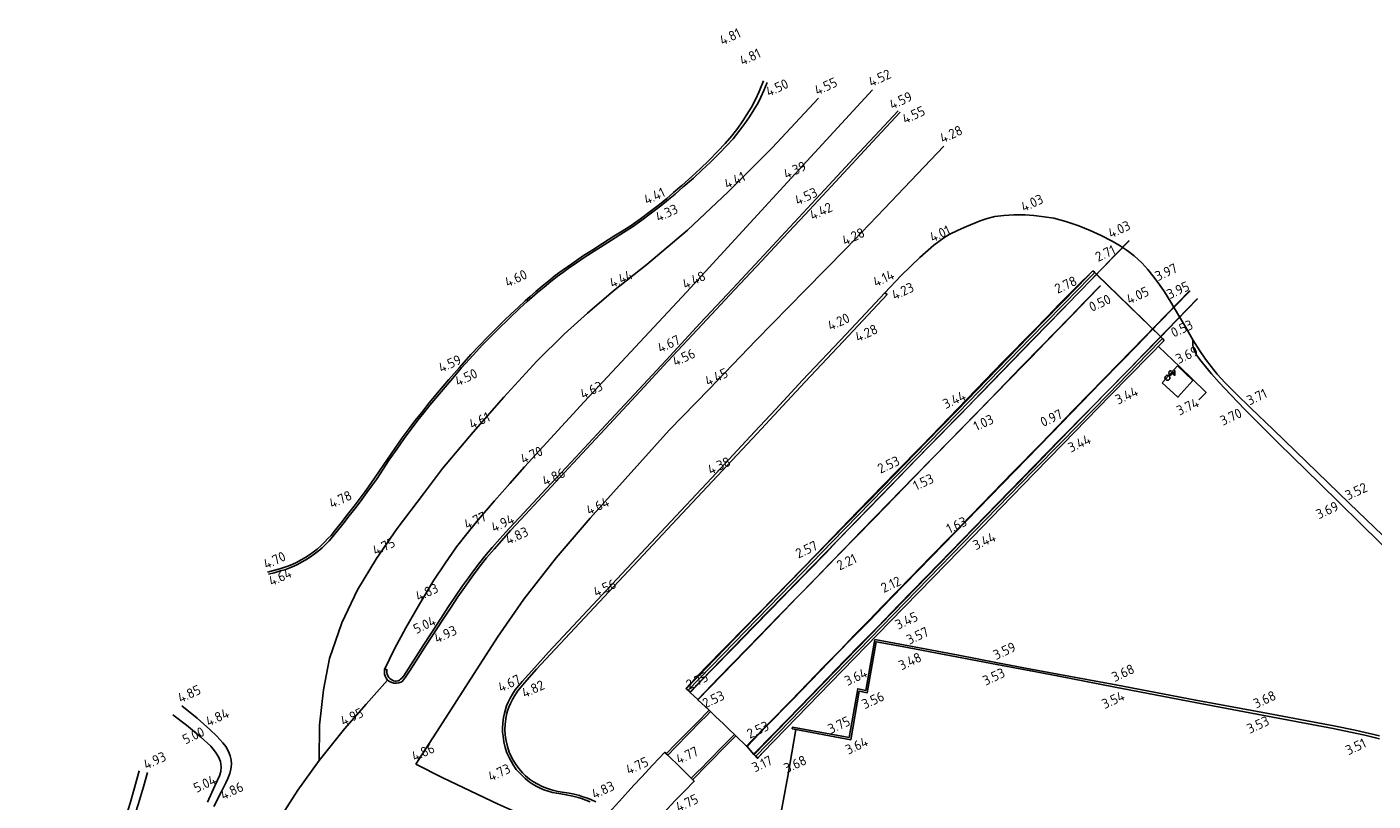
# Model space of a CAD drawing. Header units: metres. Extents: x 147456 to 147745, y 410516 to 410733.
# Tile 2 of 4: x 147476 to 147600, y 410662 to 410733. Entities that reach past the tile are written whole.
import ezdxf
from ezdxf.enums import TextEntityAlignment as Align

# ---------------------------------------------------------------- set-up
doc = ezdxf.new("R2010")
doc.units = ezdxf.units.M
for name, color, linetype in [('AS-WEG', 255, 'Continuous'), ('KANT_VERHARDING', 255, 'Continuous'), ('KAST', 255, 'Continuous'), ('MAAIVELDLIJN', 255, 'Continuous'), ('OPSLUITBAND', 255, 'Continuous'), ('POMPPUT', 255, 'Continuous'), ('SCHANSKORF', 255, 'Continuous'), ('TROTTOIRBAND', 255, 'Continuous'), ('VIADUCT', 255, 'Continuous')]:
    doc.layers.add(name, color=color, linetype=linetype)
doc.layers.add('X-XX-AL-T18', color=7, linetype='Continuous', lineweight=18)
doc.styles.add('NLCS-ISO-M500-T18', font='NLCS-ISO.TTF', dxfattribs={"height": 0.9})

msp = doc.modelspace()

# ---------------------------------------------------------------- linework, layer by layer
at = {"layer": 'AS-WEG'}
for points in [[(147502.56, 410665.54), (147502.61, 410668.79), (147502.96, 410672.06), (147503.52, 410674.93), (147504.65, 410678.21), (147506.11, 410681.26), (147507.86, 410684.15), (147509.74, 410686.89), (147512.18, 410690.09), (147513.94, 410692.41), (147516.75, 410695.78), (147519.56, 410698.99), (147522.62, 410702.31), (147525.12, 410704.78), (147527.28, 410706.74), (147529.67, 410708.77), (147532.74, 410711.21), (147536.48, 410714.38), (147540.23, 410717.9), (147544.28, 410721.94), (147548.54, 410726.51)], [(147511.46, 410665.19), (147513.98, 410669.11), (147516.01, 410672.26), (147519, 410676.9), (147521.4, 410680.39), (147524.38, 410684.19), (147527.53, 410687.86), (147530.74, 410691.43), (147534.8, 410695.94), (147538.46, 410699.74), (147542.8, 410704.25), (147547.31, 410708.84), (147551.08, 410712.68), (147554.61, 410716.37), (147560.08, 410722.1)], [(147498.64, 410659.75), (147500.6, 410662.82), (147502.56, 410665.54), (147504.91, 410668.46), (147506.9, 410670.73), (147508.88, 410672.95)], [(147511.46, 410665.19), (147513.95, 410663.95), (147519.06, 410661.53), (147523.74, 410659.43), (147524.76, 410658.98), (147525.62, 410658.58), (147526.68, 410657.99), (147527.57, 410657.36), (147528.14, 410656.87), (147528.84, 410656.13), (147529.4, 410655.35), (147529.95, 410654.4), (147530.33, 410653.51), (147530.69, 410652.52), (147530.94, 410651.48), (147531.09, 410650.54), (147531.13, 410649.55), (147531.12, 410648.54), (147531, 410646.65), (147530.72, 410644.51), (147529.37, 410636.92), (147528.05, 410629.56), (147526.78, 410622.59), (147525.5, 410615.64)]]:
    msp.add_lwpolyline(points, dxfattribs=at)
at = {"layer": 'KANT_VERHARDING'}
for p, q in [((147537.44, 410671.14), (147538.48, 410670.17)), ((147541.91, 410666.87), (147540.92, 410667.82))]:
    msp.add_line(p, q, dxfattribs=at)
for points in [[(147497.9, 410682.7), (147498.44, 410682.83), (147499.02, 410682.99), (147499.41, 410683.11), (147499.86, 410683.28), (147500.25, 410683.43), (147500.58, 410683.59), (147500.96, 410683.79), (147501.35, 410684.02), (147501.77, 410684.29), (147502.13, 410684.54), (147502.48, 410684.82), (147502.84, 410685.13), (147503.17, 410685.44), (147503.49, 410685.78), (147503.83, 410686.16), (147504.24, 410686.67), (147504.76, 410687.31), (147505.35, 410688.07), (147505.97, 410688.86), (147506.51, 410689.58), (147506.97, 410690.2), (147507.48, 410690.92), (147507.84, 410691.42), (147509.02, 410693.21), (147509.71, 410694.21), (147510.4, 410695.18), (147511.13, 410696.17), (147511.66, 410696.86), (147512.2, 410697.54), (147512.77, 410698.24), (147513.65, 410699.31), (147514.7, 410700.54), (147515.66, 410701.65), (147516.4, 410702.48), (147517.06, 410703.21), (147517.59, 410703.77), (147518.24, 410704.44), (147518.98, 410705.19), (147520.08, 410706.26), (147521.05, 410707.18), (147521.72, 410707.79), (147522.18, 410708.2), (147522.68, 410708.63), (147523.28, 410709.13), (147523.89, 410709.63), (147524.49, 410710.1), (147524.99, 410710.47), (147525.5, 410710.84), (147526.27, 410711.37), (147527.07, 410711.91), (147527.89, 410712.44), (147528.81, 410713.03), (147529.83, 410713.67), (147530.58, 410714.14), (147531.41, 410714.68), (147532.29, 410715.29), (147533.17, 410715.95), (147534.03, 410716.62), (147534.72, 410717.18), (147535.34, 410717.69), (147536.09, 410718.35), (147537.02, 410719.16), (147537.8, 410719.88), (147538.59, 410720.64), (147539.44, 410721.45), (147540.1, 410722.15), (147540.68, 410722.79), (147541.31, 410723.57), (147541.77, 410724.2), (147542.18, 410724.8), (147542.6, 410725.46), (147542.97, 410726.1), (147543.24, 410726.62), (147543.52, 410727.24), (147543.81, 410727.96)], [(147553.51, 410727.28), (147545.69, 410718.8), (147536.38, 410708.66), (147526.97, 410698.55), (147521.48, 410692.58), (147520.13, 410691.05), (147518.71, 410689.46), (147517.22, 410687.7), (147516.28, 410686.55), (147515.22, 410685.2), (147514.13, 410683.65), (147513.13, 410682.15), (147511.81, 410679.93), (147510.55, 410677.75), (147509.52, 410675.83), (147508.6, 410673.93)], [(147508.6, 410673.93), (147508.59, 410673.7), (147508.6, 410673.48), (147508.65, 410673.31), (147508.74, 410673.11), (147508.88, 410672.95), (147509.06, 410672.82), (147509.25, 410672.73), (147509.46, 410672.67), (147509.7, 410672.66), (147509.91, 410672.69), (147510.08, 410672.75), (147510.21, 410672.82), (147510.34, 410672.96), (147510.52, 410673.21), (147510.95, 410673.86), (147511.44, 410674.62), (147512.31, 410675.97), (147513.01, 410677.05), (147513.93, 410678.47), (147514.65, 410679.56), (147515.35, 410680.61), (147515.94, 410681.47), (147516.47, 410682.22), (147516.93, 410682.85), (147517.52, 410683.62), (147517.99, 410684.21), (147518.67, 410685.01), (147519.35, 410685.78), (147520.18, 410686.71), (147521.17, 410687.77), (147525.94, 410692.9), (147531.74, 410699.14), (147534.68, 410702.31), (147537.84, 410705.68), (147540.81, 410708.87), (147543.31, 410711.54), (147545.3, 410713.67), (147547.3, 410715.81), (147549.69, 410718.39), (147552, 410720.87), (147553.91, 410722.94), (147556.04, 410725.23)], [(147602.02, 410684.78), (147597.4, 410689.24), (147593.47, 410693.03), (147590.38, 410696), (147588.33, 410697.97), (147586.96, 410699.32), (147585.98, 410700.32), (147585.25, 410701.11), (147584.67, 410701.81), (147584.17, 410702.48), (147583.63, 410703.25), (147583.01, 410704.27), (147582.31, 410705.47), (147581.68, 410706.55), (147580.98, 410707.75), (147580.4, 410708.69), (147579.89, 410709.41), (147579.32, 410710.17), (147578.84, 410710.76), (147578.29, 410711.35), (147577.58, 410711.99), (147576.95, 410712.49), (147576.3, 410712.92), (147575.57, 410713.35), (147574.57, 410713.87), (147573.53, 410714.35), (147572.51, 410714.76), (147571.29, 410715.17), (147570.19, 410715.46), (147569.31, 410715.59), (147568.36, 410715.72), (147567.55, 410715.78), (147566.53, 410715.77), (147565.59, 410715.73), (147564.76, 410715.61), (147564.05, 410715.43), (147563.42, 410715.22), (147562.17, 410714.7), (147561.39, 410714.37), (147560.57, 410713.97), (147560.07, 410713.66), (147559.15, 410712.98), (147557.87, 410711.84), (147556.15, 410710.18), (147554.63, 410708.59)], [(147554.63, 410708.59), (147551.08, 410704.8), (147547.08, 410700.55), (147544.61, 410697.9), (147542.66, 410695.81), (147538.71, 410691.58), (147534.44, 410687.01), (147528.18, 410680.33), (147523.7, 410675.53), (147522.42, 410674.11), (147521.26, 410672.82), (147520.95, 410672.45), (147520.63, 410672.04), (147520.37, 410671.66), (147520.16, 410671.29), (147519.98, 410670.92), (147519.83, 410670.56), (147519.72, 410670.23), (147519.63, 410669.89), (147519.54, 410669.49), (147519.48, 410668.98), (147519.45, 410668.51), (147519.46, 410668.14), (147519.5, 410667.77), (147519.57, 410667.25), (147519.69, 410666.73), (147519.86, 410666.25), (147520.05, 410665.83), (147520.24, 410665.47), (147520.44, 410665.13), (147520.72, 410664.72), (147520.94, 410664.47), (147521.25, 410664.15), (147521.55, 410663.87), (147521.89, 410663.59), (147522.17, 410663.4), (147522.56, 410663.18), (147522.91, 410663), (147523.27, 410662.84), (147523.65, 410662.71), (147524.05, 410662.61), (147524.44, 410662.52), (147524.81, 410662.46), (147525.45, 410662.35), (147525.92, 410662.26), (147526.41, 410662.14), (147526.73, 410662.04), (147527.13, 410661.89), (147527.52, 410661.74)], [(147574.48, 410709.22), (147574.45, 410709.24), (147573.09, 410707.83), (147571.63, 410706.32), (147570.29, 410704.96), (147569.09, 410703.72), (147567.19, 410701.77), (147564.3, 410698.79), (147560.52, 410694.91), (147557.42, 410691.73), (147554.98, 410689.23), (147552.5, 410686.68), (147550.98, 410685.11), (147549.65, 410683.74), (147548.22, 410682.28), (147546.63, 410680.64), (147544.87, 410678.84), (147543.22, 410677.15), (147539.33, 410673.15), (147537.43, 410671.17)], [(147537.44, 410671.14), (147543, 410676.86), (147544.57, 410678.49), (147546.03, 410679.99), (147546.62, 410680.6), (147547.56, 410681.55), (147548.57, 410682.59), (147550.21, 410684.28), (147551.94, 410686.06), (147553.7, 410687.86), (147555.57, 410689.79), (147557.29, 410691.56), (147559.25, 410693.58), (147560.97, 410695.33), (147562.71, 410697.13), (147564.61, 410699.07), (147566.32, 410700.83), (147567.24, 410701.77), (147568.07, 410702.62), (147568.75, 410703.32), (147569.57, 410704.16), (147570.69, 410705.31), (147571.97, 410706.63), (147573.34, 410708.04), (147574.48, 410709.22)], [(147541.91, 410666.87), (147542.32, 410667.28), (147544.03, 410669.03), (147546.01, 410671.06), (147549.03, 410674.19), (147550.52, 410675.7), (147551.83, 410677.07), (147553.17, 410678.42), (147554.44, 410679.74), (147555.79, 410681.14), (147557.04, 410682.42), (147558.83, 410684.25), (147560.69, 410686.17), (147563.57, 410689.14), (147566.47, 410692.12), (147569.02, 410694.74), (147572.01, 410697.83), (147573.51, 410699.37), (147574.8, 410700.69), (147576.15, 410702.07), (147577.33, 410703.27), (147578.52, 410704.5), (147580.53, 410706.56), (147582.7, 410708.79)], [(147582.74, 410708.77), (147579.88, 410705.84), (147577.81, 410703.7), (147576.43, 410702.28), (147574.56, 410700.36), (147572.76, 410698.5), (147569.98, 410695.64), (147564.35, 410689.86), (147558.93, 410684.29), (147555.21, 410680.45), (147553.26, 410678.44), (147551.71, 410676.86), (147550.27, 410675.39), (147548.69, 410673.76), (147546.14, 410671.14), (147543.67, 410668.62), (147541.96, 410666.83)], [(147583.01, 410704.27), (147583, 410704.02), (147583.01, 410703.79), (147583.03, 410703.63), (147583.06, 410703.49), (147583.12, 410703.34), (147583.23, 410703.08), (147583.36, 410702.84), (147583.48, 410702.66), (147583.63, 410702.46), (147583.75, 410702.3), (147583.87, 410702.16), (147584.71, 410701.15), (147585.42, 410700.35), (147586.48, 410699.22), (147587.82, 410697.84), (147589.08, 410696.56), (147590.88, 410694.77), (147594.67, 410691.03), (147605.78, 410680.12)], [(147546.1, 410668.47), (147546.13, 410668.6), (147551.35, 410667.66), (147552.15, 410672.14), (147552.89, 410672), (147553.73, 410676.67), (147556.85, 410676.09), (147561.41, 410675.23), (147565, 410674.54), (147568.08, 410673.96), (147570.57, 410673.49), (147575.91, 410672.51), (147583.27, 410671.09), (147588.94, 410670.06), (147595.98, 410668.73), (147597.95, 410668.32), (147600.17, 410667.82)], [(147546.1, 410668.47), (147546.46, 410668.4), (147551.5, 410667.45), (147552.29, 410671.92), (147553.02, 410671.78), (147553.84, 410676.48), (147556.25, 410676.03), (147561.25, 410675.09), (147564.96, 410674.39), (147568.08, 410673.79), (147570.52, 410673.34), (147575.86, 410672.3), (147583.22, 410670.87), (147588.89, 410669.81), (147595.92, 410668.48), (147597.52, 410668.14), (147598.82, 410667.87), (147600.18, 410667.55)], [(147536.72, 410671.8), (147537.43, 410671.17), (147537.44, 410671.14)], [(147492.89, 410661.32), (147493.57, 410662.69), (147493.97, 410663.49), (147494.17, 410663.89), (147494.36, 410664.35), (147494.45, 410664.74), (147494.49, 410665.21), (147494.46, 410665.6), (147494.38, 410665.98), (147494.24, 410666.36), (147493.97, 410666.83), (147493.7, 410667.18), (147493.14, 410667.78), (147492.51, 410668.4), (147491.34, 410669.43), (147489.93, 410670.57)], [(147542.57, 410610.7), (147535.79, 410611.91), (147536.67, 410616.54), (147537.21, 410619.32), (147537.92, 410623.04), (147538.81, 410627.67), (147539.61, 410631.91), (147540.22, 410635.11), (147540.77, 410637.99), (147541.96, 410644.24), (147543.09, 410650.1), (147543.84, 410654.05), (147544.83, 410659.31), (147545.73, 410664.11), (147546.46, 410668.4)], [(147529.42, 410660.94), (147529.53, 410661.05), (147530.21, 410661.81), (147531.53, 410663.27), (147532.23, 410664.02), (147533.29, 410665.15), (147533.87, 410665.76), (147534.39, 410666.3), (147534.52, 410666.17)], [(147542.56, 410666.13), (147541.96, 410666.83), (147541.91, 410666.87)], [(147486.77, 410664.44), (147486.4, 410663.12), (147485.96, 410661.59), (147485.64, 410660.62), (147485.29, 410659.65), (147485.01, 410658.89), (147484.71, 410658.2), (147483.66, 410655.98), (147482.74, 410654.04), (147481.64, 410651.84), (147481.42, 410651.39), (147481.21, 410650.97), (147480.98, 410650.57), (147480.7, 410650.2), (147480.37, 410649.86), (147479.98, 410649.55), (147479.52, 410649.27), (147479.06, 410649.04), (147478.49, 410648.83), (147477.86, 410648.65), (147477.24, 410648.5), (147476.55, 410648.37), (147475.87, 410648.25)], [(147536.96, 410663.77), (147537.1, 410663.63), (147536.24, 410662.75), (147535.34, 410661.85), (147533.9, 410660.3), (147533.09, 410659.45), (147532.29, 410658.6), (147532.15, 410658.47)]]:
    msp.add_lwpolyline(points, dxfattribs=at)
at = {"layer": 'KAST'}
for p, q in [((147580.43, 410700.78), (147580.45, 410700.87)), ((147580.45, 410700.69), (147580.43, 410700.78)), ((147580.45, 410700.87), (147580.5, 410700.94)), ((147580.5, 410700.62), (147580.45, 410700.69)), ((147580.5, 410700.94), (147580.57, 410700.99)), ((147580.57, 410700.99), (147580.66, 410701.01)), ((147580.66, 410701.01), (147580.75, 410700.99)), ((147580.75, 410700.99), (147580.82, 410700.94)), ((147580.8, 410701.22), (147580.81, 410701.34)), ((147580.81, 410701.1), (147580.8, 410701.22)), ((147580.81, 410701.34), (147580.89, 410701.42)), ((147580.89, 410701.02), (147580.81, 410701.1)), ((147580.82, 410700.94), (147580.87, 410700.87)), ((147580.87, 410700.69), (147580.82, 410700.62)), ((147580.87, 410700.87), (147580.89, 410700.78)), ((147580.89, 410700.78), (147580.87, 410700.69)), ((147580.89, 410701.42), (147580.95, 410701.42)), ((147580.97, 410701.02), (147580.89, 410701.02)), ((147580.95, 410701.42), (147580.99, 410701.4)), ((147580.98, 410701.04), (147580.97, 410701.02)), ((147581.01, 410701.02), (147581.13, 410701.42)), ((147581.07, 410701.2), (147581.19, 410701.2)), ((147581.13, 410701.42), (147581.25, 410701.02)), ((147581.29, 410701.42), (147581.37, 410701.42)), ((147581.29, 410701.02), (147581.37, 410701.02)), ((147581.33, 410701.42), (147581.33, 410701.02)), ((147580.57, 410700.57), (147580.5, 410700.62)), ((147580.66, 410700.55), (147580.57, 410700.57)), ((147580.75, 410700.57), (147580.66, 410700.55)), ((147580.82, 410700.62), (147580.75, 410700.57))]:
    msp.add_line(p, q, dxfattribs=at)
at = {"layer": 'MAAIVELDLIJN'}
for points in [[(147536.96, 410663.77), (147537.01, 410663.82), (147537.43, 410664.26), (147537.87, 410664.7), (147538.86, 410665.71), (147539.65, 410666.53), (147540.22, 410667.1), (147540.92, 410667.82), (147540.8, 410667.94), (147540.35, 410668.36), (147539.78, 410668.91), (147539.07, 410669.59), (147538.6, 410670.05), (147538.48, 410670.17), (147538.15, 410669.83), (147537.71, 410669.38), (147536.52, 410668.18), (147535.42, 410667.08), (147534.52, 410666.17), (147534.66, 410666.04), (147535.79, 410664.93), (147536.83, 410663.9), (147536.96, 410663.77)], [(147534.66, 410666.04), (147535.38, 410666.77), (147536.58, 410668), (147537.69, 410669.13), (147538.19, 410669.63), (147538.6, 410670.05)], [(147536.83, 410663.9), (147537.32, 410664.4), (147537.85, 410664.94), (147538.26, 410665.35), (147538.86, 410665.96), (147539.34, 410666.45), (147539.76, 410666.88), (147540.17, 410667.29), (147540.48, 410667.61), (147540.8, 410667.94)]]:
    msp.add_lwpolyline(points, dxfattribs=at)
at = {"layer": 'OPSLUITBAND'}
msp.add_lwpolyline([(147486.02, 410664.58), (147485.57, 410663.01), (147485.18, 410661.61), (147484.86, 410660.64), (147484.51, 410659.67), (147484.21, 410658.9), (147483.9, 410658.22), (147482.88, 410656), (147481.99, 410654.06), (147480.91, 410651.86), (147480.66, 410651.41), (147480.43, 410650.99), (147480.14, 410650.61), (147479.83, 410650.3), (147479.48, 410649.99), (147479.12, 410649.76), (147478.71, 410649.57), (147478.28, 410649.42), (147477.26, 410649.16), (147476.51, 410649), (147475.67, 410648.82)], dxfattribs=at)
at = {"layer": 'POMPPUT'}
msp.add_line((147581.58, 410701.88), (147580.18, 410700.3), dxfattribs=at)
msp.add_lwpolyline([(147580.18, 410700.3), (147581.62, 410698.99), (147583.01, 410700.52), (147581.58, 410701.88)], dxfattribs=at)
at = {"layer": 'SCHANSKORF'}
msp.add_lwpolyline([(147583.54, 410698.76), (147584.21, 410699.43), (147584.16, 410699.48), (147584.13, 410699.5), (147581.8, 410701.79), (147579.85, 410703.64)], dxfattribs=at)
at = {"layer": 'TROTTOIRBAND'}
for points in [[(147497.82, 410682.89), (147498.36, 410683.02), (147498.94, 410683.18), (147499.32, 410683.3), (147499.78, 410683.47), (147500.16, 410683.62), (147500.49, 410683.78), (147500.87, 410683.98), (147501.27, 410684.2), (147501.69, 410684.48), (147502.03, 410684.73), (147502.38, 410685.01), (147502.74, 410685.31), (147503.06, 410685.63), (147503.38, 410685.97), (147503.67, 410686.27), (147504.08, 410686.78), (147504.59, 410687.42), (147505.19, 410688.18), (147505.81, 410688.97), (147506.35, 410689.69), (147506.81, 410690.31), (147507.32, 410691.03), (147507.72, 410691.62), (147508.85, 410693.28), (147509.54, 410694.28), (147510.22, 410695.25), (147510.96, 410696.24), (147511.39, 410696.81), (147512.01, 410697.59), (147512.59, 410698.31), (147513.47, 410699.38), (147514.52, 410700.61), (147515.49, 410701.72), (147516.55, 410702.92), (147517.32, 410703.75), (147518.11, 410704.55), (147518.8, 410705.26), (147519.59, 410706.04), (147520.24, 410706.66), (147520.88, 410707.25), (147521.54, 410707.87), (147522, 410708.27), (147522.51, 410708.71), (147523.1, 410709.21), (147523.72, 410709.71), (147524.31, 410710.18), (147524.94, 410710.65), (147525.82, 410711.27), (147526.92, 410712.02), (147527.76, 410712.57), (147528.67, 410713.15), (147529.7, 410713.8), (147530.46, 410714.27), (147531.28, 410714.81), (147532.16, 410715.42), (147533.04, 410716.07), (147533.9, 410716.74), (147534.58, 410717.29), (147535.2, 410717.82), (147535.96, 410718.48), (147536.89, 410719.31), (147537.67, 410720.03), (147538.44, 410720.78), (147539.28, 410721.63), (147539.94, 410722.34), (147540.55, 410723.06), (147541.11, 410723.77), (147541.56, 410724.43), (147541.94, 410725.01), (147542.36, 410725.7), (147542.74, 410726.41), (147543.08, 410727.14), (147543.46, 410728.1)], [(147508.6, 410673.93), (147508.79, 410673.92), (147508.79, 410673.8), (147508.79, 410673.64), (147508.83, 410673.48), (147508.89, 410673.33), (147508.99, 410673.18), (147509.08, 410673.08), (147509.21, 410672.99), (147509.32, 410672.93), (147509.42, 410672.89), (147509.56, 410672.86), (147509.67, 410672.86), (147509.84, 410672.89), (147509.96, 410672.94), (147510.07, 410673.02), (147510.18, 410673.12), (147510.36, 410673.35), (147510.79, 410674), (147511.28, 410674.77), (147512.15, 410676.12), (147512.85, 410677.19), (147513.77, 410678.61), (147514.49, 410679.71), (147515.19, 410680.75), (147515.78, 410681.62), (147516.31, 410682.37), (147516.77, 410683), (147517.36, 410683.77), (147517.83, 410684.35), (147518.51, 410685.16), (147519.19, 410685.95), (147520.03, 410686.86), (147521.01, 410687.91), (147523.48, 410690.55), (147525.78, 410693.02), (147528.57, 410696.02), (147531.58, 410699.25), (147534.51, 410702.41), (147537.65, 410705.79), (147540.62, 410708.97), (147543.11, 410711.65), (147545.09, 410713.77), (147547.09, 410715.92), (147549.49, 410718.5), (147551.8, 410720.98), (147553.73, 410723.05), (147555.86, 410725.34)], [(147554.63, 410708.59), (147554.85, 410708.43), (147551.29, 410704.64), (147547.3, 410700.39), (147544.83, 410697.74), (147542.88, 410695.65), (147534.65, 410686.85), (147523.88, 410675.34), (147522.57, 410673.94), (147521.48, 410672.7), (147521.16, 410672.33), (147520.83, 410671.92), (147520.58, 410671.54), (147520.37, 410671.17), (147520.19, 410670.8), (147520.04, 410670.45), (147519.92, 410670.11), (147519.83, 410669.78), (147519.75, 410669.37), (147519.69, 410668.87), (147519.67, 410668.39), (147519.7, 410667.87), (147519.78, 410667.34), (147519.91, 410666.83), (147520.07, 410666.32), (147520.25, 410665.92), (147520.42, 410665.56), (147520.64, 410665.23), (147520.95, 410664.81), (147521.28, 410664.42), (147521.58, 410664.13), (147521.94, 410663.82), (147522.3, 410663.57), (147522.69, 410663.35), (147523.04, 410663.17), (147523.4, 410663.02), (147523.78, 410662.89), (147524.18, 410662.78), (147524.57, 410662.69), (147524.94, 410662.63), (147525.58, 410662.52), (147526.05, 410662.43), (147526.53, 410662.31), (147526.85, 410662.21), (147527.26, 410662.06), (147527.64, 410661.91), (147528.03, 410661.73)], [(147492.29, 410661.71), (147492.97, 410663.22), (147493.19, 410663.68), (147493.4, 410664.13), (147493.51, 410664.53), (147493.56, 410664.95), (147493.5, 410665.45), (147493.32, 410665.88), (147493.03, 410666.32), (147492.6, 410666.86), (147491.66, 410667.72), (147490.36, 410668.78), (147489.12, 410669.75)]]:
    msp.add_lwpolyline(points, dxfattribs=at)
at = {"layer": 'VIADUCT'}
for p, q in [((147574.15, 410710.26), (147574.14, 410710.31)), ((147574.15, 410710.26), (147580.04, 410704.55)), ((147580.06, 410704.55), (147580.04, 410704.55)), ((147542.93, 410665.74), (147543.42, 410666.29))]:
    msp.add_line(p, q, dxfattribs=at)
for points in [[(147577.14, 410713.38), (147575.86, 410712.06), (147574.83, 410711.01), (147573.76, 410709.91), (147572.39, 410708.5), (147570.93, 410706.99), (147569.59, 410705.62), (147568.39, 410704.39), (147566.49, 410702.43), (147563.59, 410699.46), (147559.81, 410695.57), (147556.71, 410692.39), (147554.29, 410689.89), (147551.8, 410687.34), (147550.27, 410685.78), (147549.2, 410684.63), (147547.56, 410682.94), (147545.97, 410681.31), (147544.22, 410679.51), (147542.56, 410677.81), (147540.83, 410676.03), (147538.67, 410673.82), (147536.72, 410671.8)], [(147577.12, 410713.4), (147575.82, 410712.08), (147574.7, 410710.91), (147574.14, 410710.32)], [(147573.8, 410710.61), (147572.34, 410709.22), (147571.97, 410708.84), (147571.51, 410708.37), (147570.67, 410707.52), (147569.61, 410706.43), (147568.38, 410705.17), (147565.5, 410702.23), (147558.07, 410694.54), (147555.7, 410692.11), (147552.16, 410688.49), (147548.28, 410684.48), (147541.83, 410677.85), (147538.1, 410674.06), (147536.33, 410672.17)], [(147573.8, 410710.61), (147573.15, 410709.95), (147572.37, 410709.15), (147567.88, 410704.54), (147563.16, 410699.69), (147561.23, 410697.71), (147558.52, 410694.92), (147554.42, 410690.71), (147549.65, 410685.82), (147545.94, 410682.01), (147541.71, 410677.65), (147536.39, 410672.16)], [(147580.37, 410704.21), (147580.21, 410704.38), (147580.06, 410704.55), (147577.26, 410707.27), (147574.14, 410710.31), (147573.97, 410710.46), (147573.8, 410710.61)], [(147573.97, 410710.46), (147573.31, 410709.8), (147572.54, 410709.01), (147568.03, 410704.39), (147563.32, 410699.54), (147561.39, 410697.56), (147558.67, 410694.76), (147554.56, 410690.55), (147549.79, 410685.66), (147546.09, 410681.85), (147541.85, 410677.49), (147536.53, 410672.03)], [(147536.71, 410671.86), (147542.56, 410677.88), (147548.13, 410683.6), (147554.26, 410689.89), (147558.64, 410694.39), (147561.6, 410697.41), (147563.51, 410699.4), (147568.22, 410704.25), (147572.71, 410708.85), (147573.5, 410709.66), (147574.14, 410710.31)], [(147583.41, 410708.08), (147580.62, 410705.18), (147578.54, 410703.03), (147577.13, 410701.58), (147575.26, 410699.66), (147573.46, 410697.82), (147570.68, 410695.02), (147565.05, 410689.24), (147559.63, 410683.67), (147555.91, 410679.83), (147553.96, 410677.82), (147553.18, 410677.03), (147552.41, 410676.25), (147550.97, 410674.77), (147549.39, 410673.15), (147546.84, 410670.52), (147544.37, 410667.97), (147542.56, 410666.13)], [(147583.43, 410708.06), (147581.48, 410706.04), (147580.04, 410704.55)], [(147542.61, 410666.09), (147549.94, 410673.64), (147558.56, 410682.51), (147564.87, 410689), (147568.16, 410692.36), (147570.72, 410694.99), (147575.09, 410699.47), (147578.63, 410703.1), (147580.06, 410704.55)], [(147542.77, 410665.94), (147550.08, 410673.47), (147558.69, 410682.34), (147565.01, 410688.83), (147568.31, 410692.21), (147570.88, 410694.83), (147575.25, 410699.31), (147578.78, 410702.94), (147580.21, 410704.38)], [(147542.94, 410665.78), (147543.42, 410666.29), (147549.65, 410672.69), (147555.15, 410678.34), (147559.07, 410682.37), (147562.73, 410686.12), (147565.35, 410688.82), (147568.46, 410692.03), (147571.02, 410694.66), (147575.4, 410699.14), (147578.97, 410702.79), (147580.37, 410704.21)], [(147536.33, 410672.17), (147536.39, 410672.16), (147536.71, 410671.86), (147536.72, 410671.8), (147536.33, 410672.17)], [(147542.56, 410666.13), (147542.61, 410666.09), (147542.94, 410665.78), (147542.93, 410665.74), (147542.56, 410666.13)]]:
    msp.add_lwpolyline(points, dxfattribs=at)

# ---------------------------------------------------------------- texts
at = {"layer": 'X-XX-AL-T18', "style": 'NLCS-ISO-M500-T18'}
for s, p in [('4.81', (147539.81, 410731.11)), ('4.81', (147541.65, 410729.25)), ('4.52', (147553.51, 410727.28)), ('4.50', (147544.07, 410726.39)), ('4.55', (147548.54, 410726.51)), ('4.59', (147555.43, 410725.2)), ('4.55', (147556.62, 410723.88)), ('4.28', (147560.08, 410722.1)), ('4.39', (147545.69, 410718.8)), ('4.41', (147540.23, 410717.9)), ('4.41', (147532.84, 410716.44)), ('4.53', (147546.73, 410716.38)), ('4.33', (147533.91, 410714.86)), ('4.42', (147548.1, 410715.01)), ('4.03', (147567.55, 410715.78)), ('4.28', (147551.08, 410712.68)), ('4.01', (147559.15, 410712.98)), ('4.03', (147575.57, 410713.35)), ('2.71', (147574.39, 410711.19)), ('4.60', (147520.03, 410708.84)), ('4.44', (147529.67, 410708.77)), ('4.48', (147536.38, 410708.66)), ('4.14', (147553.93, 410708.86)), ('4.14', (147553.93, 410708.86)), ('4.14', (147553.93, 410708.86)), ('3.97', (147579.89, 410709.41)), ('4.23', (147555.65, 410707.66)), ('2.78', (147570.65, 410708.25)), ('3.95', (147580.98, 410707.75)), ('0.50', (147573.81, 410706.58)), ('4.05', (147577.26, 410707.27)), ('4.20', (147549.75, 410704.84)), ('4.28', (147552.28, 410703.79)), ('0.53', (147581.35, 410704.22)), ('4.67', (147534.09, 410702.8)), ('4.56', (147535.47, 410701.55)), ('3.69', (147581.8, 410701.79)), ('4.59', (147513.93, 410700.97)), ('4.50', (147515.45, 410699.72)), ('4.45', (147538.46, 410699.74)), ('4.63', (147526.97, 410698.55)), ('3.44', (147560.36, 410697.64)), ('3.44', (147576.23, 410698.04)), ('3.71', (147588.33, 410697.97)), ('3.74', (147581.87, 410697.03)), ('4.61', (147516.75, 410695.78)), ('1.03', (147563.18, 410695.6)), ('0.97', (147569.33, 410695.98)), ('3.70', (147585.87, 410696.1)), ('4.70', (147521.48, 410692.58)), ('3.44', (147571.88, 410693.63)), ('4.38', (147538.71, 410691.58)), ('2.53', (147554.35, 410691.69)), ('4.86', (147523.48, 410690.55)), ('1.53', (147557.63, 410690.12)), ('3.52', (147597.4, 410689.24)), ('4.78', (147503.86, 410688.48)), ('4.64', (147527.53, 410687.86)), ('4.77', (147516.28, 410686.55)), ('4.94', (147518.78, 410686.28)), ('3.69', (147594.71, 410687.49)), ('4.83', (147520.1, 410685.13)), ('1.63', (147560.69, 410686.17)), ('4.75', (147507.86, 410684.15)), ('2.57', (147546.8, 410683.88)), ('3.44', (147563.13, 410684.64)), ('4.70', (147497.82, 410682.89)), ('2.21', (147550.59, 410682.78)), ('4.64', (147498.3, 410681.32)), ('4.56', (147528.18, 410680.33)), ('2.12', (147554.66, 410680.71)), ('4.83', (147511.81, 410679.93)), ('5.04', (147511.62, 410676.93)), ('3.45', (147555.98, 410677.32)), ('4.93', (147513.53, 410676.06)), ('3.57', (147557.01, 410675.94)), ('3.59', (147565, 410674.54)), ('3.48', (147556.29, 410673.57)), ('4.67', (147519.41, 410671.55)), ('2.75', (147536.72, 410671.8)), ('3.64', (147551.32, 410672.15)), ('3.53', (147564.03, 410672.17)), ('3.68', (147575.91, 410672.51)), ('4.85', (147489.93, 410670.57)), ('4.82', (147521.6, 410671.03)), ('2.53', (147538.23, 410670.09)), ('2.53', (147538.23, 410670.09)), ('2.53', (147538.23, 410670.09)), ('3.56', (147552.9, 410670)), ('3.54', (147575, 410670.02)), ('3.68', (147588.94, 410670.06)), ('4.84', (147492.51, 410668.4)), ('4.95', (147504.91, 410668.46)), ('3.75', (147549.78, 410667.72)), ('3.53', (147588.35, 410667.74)), ('5.00', (147490.37, 410666.76)), ('2.53', (147542.32, 410667.28)), ('4.86', (147511.46, 410665.19)), ('4.86', (147511.46, 410665.19)), ('3.64', (147551.39, 410665.81)), ('3.51', (147597.43, 410665.76)), ('4.93', (147486.77, 410664.44)), ('4.75', (147531.18, 410663.96)), ('4.77', (147535.79, 410664.93)), ('3.17', (147542.79, 410664.18)), ('3.68', (147545.73, 410664.11)), ('4.73', (147518.49, 410663.34)), ('5.04', (147491.39, 410662.3)), ('4.86', (147493.86, 410661.64)), ('4.83', (147528.03, 410661.73)), ('4.75', (147535.77, 410660.54))]:
    msp.add_text(s, height=0.9, rotation=25, dxfattribs=at).set_placement(p, align=Align.BOTTOM_LEFT)

doc.saveas('drawing.dxf')
